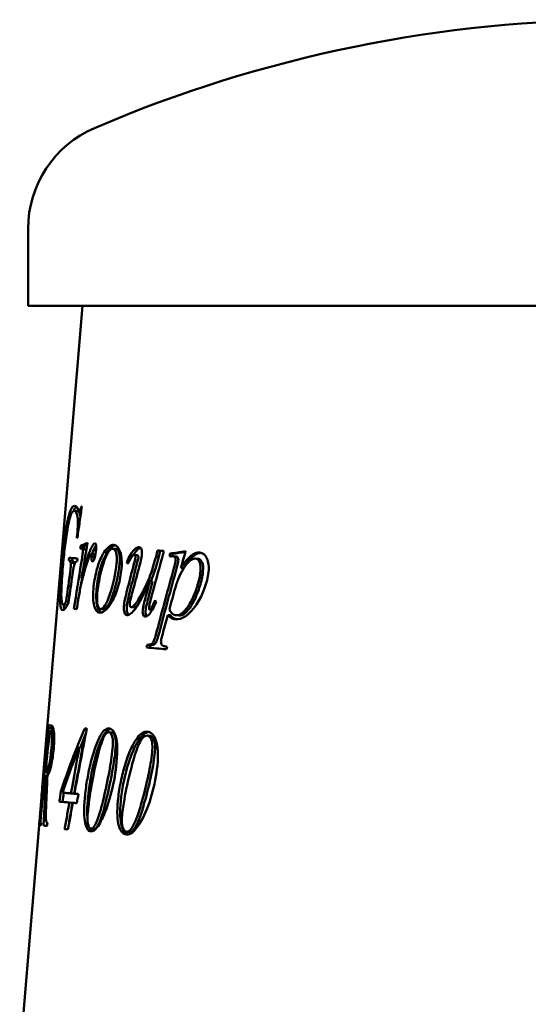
# Model space of a CAD drawing. Header units: millimetres. Extents: x 332 to 928, y 151 to 740.
# Tile 2 of 3: x 478 to 630, y 445 to 740. Entities that reach past the tile are written whole.
import ezdxf

# ---------------------------------------------------------------- set-up
doc = ezdxf.new("R2010")
doc.units = ezdxf.units.MM
doc.header["$LTSCALE"] = 3
doc.layers.add('Widoczne (ISO)', color=7, linetype='Continuous', lineweight=50)

msp = doc.modelspace()

# ---------------------------------------------------------------- linework, layer by layer
at = {"layer": 'Widoczne (ISO)'}
for p, q in [((480.63, 654.25), (480.63, 677.25)), ((835.63, 654.25), (480.63, 654.25)), ((496.83, 654.25), (484.84, 510.28)), ((495.42, 592.9), (494.44, 592.98)), ((496.47, 592.81), (495.92, 592.86)), ((496.68, 594.3), (496.49, 594.31)), ((506.26, 582.78), (506.24, 582.78)), ((497.2, 582.32), (496.24, 582.4)), ((497.63, 581.67), (496.67, 581.75)), ((497.9, 581.3), (496.94, 581.39)), ((497.8, 581.56), (497.8, 581.56)), ((500.37, 579.89), (499.42, 579.97)), ((503.2, 580.43), (503.2, 580.43)), ((503.78, 579.77), (503.78, 579.77)), ((504.07, 581.59), (504.07, 581.59)), ((506.82, 581.57), (505.93, 581.65)), ((505.98, 582.38), (505.98, 582.38)), ((507.72, 580.68), (507.72, 580.68)), ((513.26, 579.73), (512.39, 579.81)), ((513.8, 582.13), (513.79, 582.13)), ((513.84, 581.8), (513.84, 581.8)), ((520.12, 581.05), (519.29, 581.13)), ((522.91, 579.33), (522.99, 580.18)), ((523.8, 580.1), (522.99, 580.18)), ((523.73, 579.39), (523.8, 580.1)), ((532.01, 580.5), (531.93, 580.51)), ((493.87, 578), (492.88, 578.09)), ((493.88, 578.86), (492.9, 578.95)), ((494.34, 577.32), (493.36, 577.41)), ((500.5, 579.14), (499.56, 579.22)), ((502.75, 577.42), (502.75, 577.42)), ((510.65, 577.65), (510.12, 577.7)), ((519.66, 579.24), (518.83, 579.32)), ((524.78, 579.3), (524.01, 579.38)), ((525.32, 577.16), (525.32, 577.16)), ((531.44, 578.6), (530.73, 578.68)), ((501.91, 574.6), (501.91, 574.6)), ((507.58, 574.28), (507.58, 574.29)), ((527.03, 575.82), (526.25, 575.91)), ((496.89, 572.78), (496.59, 572.81)), ((517.82, 571.92), (516.98, 572.01)), ((517.91, 573.5), (517.91, 573.5)), ((506.8, 570.72), (506.8, 570.72)), ((517.42, 570.43), (517.42, 570.43)), ((492.11, 564.92), (491.12, 565)), ((492.73, 565.92), (492.02, 565.98)), ((501.16, 565.13), (501.16, 565.13)), ((510.29, 565.7), (510.29, 565.7)), ((510.51, 566.77), (510.51, 566.77)), ((530.18, 566.08), (530.18, 566.08)), ((491.37, 563.95), (491.37, 563.95)), ((501.21, 564.86), (501.21, 564.86)), ((503.21, 563.53), (502.29, 563.61)), ((512.27, 564.12), (511.4, 564.2)), ((512.47, 564.15), (512.47, 564.15)), ((515.69, 562.82), (515.69, 562.82)), ((517.66, 563.33), (516.93, 563.4)), ((523.15, 561.75), (522.35, 561.84)), ((525.7, 561.67), (524.91, 561.75)), ((517.06, 552.82), (516.23, 552.91)), ((486.62, 528.08), (487.61, 528)), ((487.55, 528.82), (486.69, 528.89)), ((486.7, 526.92), (486.7, 526.92)), ((488.32, 527.18), (487.34, 527.26)), ((498.19, 527.92), (497.59, 527.97)), ((503.95, 526.95), (503.95, 526.95)), ((505.66, 526.73), (504.78, 526.81)), ((504.87, 527.96), (504.86, 527.96)), ((516.37, 526.95), (516.32, 526.96)), ((506.23, 526.36), (506.23, 526.36)), ((506.39, 526.07), (506.39, 526.07)), ((517.06, 525.73), (516.26, 525.81)), ((496.91, 522.29), (495.98, 522.38)), ((512.7, 522.8), (512.7, 522.8)), ((513.1, 523.54), (513.1, 523.54)), ((486.4, 513.79), (485.68, 513.85)), ((486.38, 513.44), (485.96, 513.48)), ((486.93, 514.8), (486.02, 514.88)), ((491.01, 509.09), (490.44, 509.14)), ((491.39, 511.97), (491.39, 511.97)), ((504.93, 510.86), (504.93, 510.86)), ((484.59, 507.35), (478.13, 429.75)), ((491.85, 508.65), (490.89, 508.74)), ((494.39, 508.44), (493.44, 508.52)), ((495.42, 508.35), (494.48, 508.43)), ((498.63, 508.48), (498.63, 508.48)), ((504.34, 508.15), (504.34, 508.15)), ((493.9, 505.72), (492.95, 505.81)), ((498.29, 502.74), (498.29, 502.74)), ((484.43, 498.97), (483.91, 499.02)), ((484.51, 499.78), (483.98, 499.82)), ((484.38, 500.13), (484.05, 500.16)), ((499.31, 497.71), (499.31, 497.71)), ((499.31, 497.71), (499.31, 497.71)), ((500.33, 497.92), (499.42, 498)), ((512.82, 498.82), (512.82, 498.82)), ((509.58, 496.82), (509.58, 496.82)), ((509.91, 496.53), (509.91, 496.53)), ((510.88, 496.99), (510.04, 497.08))]:
    msp.add_line(p, q, dxfattribs=at)
for centre, radius, start, end in [((658.13, 339.75), 400, 66.7905, 113.2095), ((513.41, 677.25), 32.78, 113.2095, 180)]:
    msp.add_arc(centre, radius, start, end, dxfattribs=at)
for centre, major_axis, ratio, start_param, end_param in [((658.19, 580.44), (-166.32, 14.25), 0.000375, 6.042103, 6.046948), ((658.18, 570.99), (-167.1, 14.27), 0.000312, 6.056535, 6.061358), ((1906.93, 440.95), (886.4, 1423.67), 0.802369, 1.945902, 1.947041), ((658.47, 567.06), (167.6, -16.28), 0.005802, 2.531238, 2.551179), ((1912.11, 441.62), (884.31, 1434.42), 0.801268, 1.942356, 1.943488), ((658.47, 566.98), (166.6, -16.28), 0.005836, 2.539854, 2.551182), ((1729.07, 450.39), (-774.8, -1332.58), 0.755712, 5.036604, 5.040046), ((658.16, 564.12), (-167.65, 14.17), 0.000129, 6.114419, 6.11806), ((658.17, 564.88), (-167.6, 14.26), 0.000232, 6.042508, 6.116531), ((747.58, 555.01), (-247.05, 109.09), 0.510452, 0.576694, 0.579817), ((2762.3, 369.17), (-1778.27, -1548.9), 0.935204, 5.446418, 5.447641), ((761.41, 541.55), (257.61, -142.89), 0.503944, 3.846412, 3.849258), ((658.13, 549.88), (-167.81, 14.15), 0.000038, 6.170958, 6.170984), ((658.2, 549.59), (-168.88, 14.52), 0.00045, 6.019568, 6.039522), ((1803.21, 426.67), (-826.3, -1363.09), 0.778653, 5.063605, 5.067333), ((658.28, 513.61), (-171.9, 15.27), 0.001365, 5.910411, 5.920069), ((2474.43, 343), (-1993.07, 119.6), 0.955582, 6.258127, 6.259668), ((2274.2, 354), (1513.78, 1062.82), 0.927595, 2.405479, 2.407236), ((2282.45, 354.72), (1511.91, 1080.47), 0.927379, 2.397938, 2.399478), ((658.26, 493.92), (-173.52, 15.31), 0.001144, 5.92617, 5.946713), ((2179.28, 357.28), (-1280.64, -1268.53), 0.899942, 5.361653, 5.36324), ((658.25, 493.83), (-172.52, 15.31), 0.001151, 5.941992, 5.946713), ((658.26, 491.19), (-173.74, 15.31), 0.001096, 5.931275, 5.951651), ((658.15, 484.34), (-174.25, 14.68), 0.000086, 6.116471, 6.157538), ((658.23, 483.28), (-174.39, 15.21), 0.000801, 5.96622, 5.984842)]:
    msp.add_ellipse(centre, major_axis=major_axis, ratio=ratio, start_param=start_param, end_param=end_param, dxfattribs=at)
for points in [[(493.13, 592.68), (493.58, 593.92), (494.05, 594.52), (494.57, 594.47)], [(496.27, 591.41), (496.09, 592.37), (495.8, 592.87), (495.42, 592.9)], [(496.24, 582.4), (496.9, 582.76), (497.63, 583.11), (498.4, 583.45)], [(498.4, 583.45), (497.79, 579.9), (497.19, 576.36), (496.59, 572.81)], [(497.2, 582.32), (497.55, 582.51), (497.92, 582.7), (498.3, 582.88)], [(500.43, 581.78), (500.62, 582.16), (500.79, 582.47), (500.95, 582.7)], [(496.24, 581.59), (496.24, 581.86), (496.24, 582.13), (496.24, 582.4)], [(496.94, 581.39), (496.88, 581.62), (496.79, 581.74), (496.67, 581.75)], [(496.97, 580.69), (496.99, 580.97), (496.98, 581.2), (496.94, 581.39)], [(497.2, 581.71), (497.2, 581.91), (497.2, 582.12), (497.2, 582.32)], [(497.9, 581.3), (497.84, 581.54), (497.75, 581.66), (497.63, 581.67)], [(497.94, 580.75), (497.95, 580.97), (497.94, 581.15), (497.9, 581.3)], [(499.42, 579.97), (499.34, 579.98), (499.26, 579.93), (499.19, 579.82)], [(499.54, 579.79), (499.52, 579.9), (499.48, 579.97), (499.42, 579.97)], [(499.68, 579.95), (499.94, 580.67), (500.2, 581.28), (500.43, 581.78)], [(500.49, 579.7), (500.46, 579.82), (500.42, 579.88), (500.37, 579.89)], [(500.96, 581.54), (500.88, 580.58), (500.71, 579.66), (500.46, 578.8)], [(500.5, 579.14), (500.51, 579.42), (500.51, 579.6), (500.49, 579.7)], [(502.84, 579.82), (502.84, 579.83), (502.84, 579.83), (502.84, 579.83)], [(503.19, 580.42), (503.19, 580.42), (503.19, 580.42), (503.19, 580.42)], [(503.46, 580.83), (503.46, 580.83), (503.46, 580.83), (503.46, 580.83)], [(510.12, 577.7), (510.84, 579.36), (511.56, 580.56), (512.29, 581.3)], [(512.05, 579.72), (512.42, 580.34), (512.79, 580.84), (513.16, 581.22)], [(513.16, 581.22), (513.51, 581.59), (513.84, 581.84), (514.15, 581.96)], [(521.18, 580.96), (519.98, 576.59), (518.79, 572.22), (517.63, 567.84)], [(522.99, 580.18), (524.51, 580.43), (526.07, 580.66), (527.67, 580.9)], [(523.8, 580.1), (525.04, 580.3), (526.31, 580.5), (527.61, 580.69)], [(492.78, 578.09), (492.82, 578.38), (492.86, 578.66), (492.9, 578.95)], [(493.77, 578.01), (493.8, 578.3), (493.84, 578.58), (493.88, 578.86)], [(494.34, 577.32), (494.26, 577.76), (494.1, 577.98), (493.87, 578)], [(494.31, 563.7), (495.02, 568.24), (495.74, 572.78), (496.49, 577.32)], [(494.37, 576.69), (494.38, 576.95), (494.37, 577.16), (494.34, 577.32)], [(495.4, 578.74), (495.36, 578.45), (495.32, 578.17), (495.28, 577.89)], [(500.49, 578.92), (500.49, 578.99), (500.5, 579.06), (500.5, 579.14)], [(512.85, 576.05), (513.28, 577.66), (513.51, 578.66), (513.55, 579.07)], [(524.96, 575.74), (525.28, 576.94), (525.46, 577.69), (525.49, 577.98)], [(519.01, 556.82), (520.69, 563.16), (522.41, 569.49), (524.16, 575.82)], [(519.83, 556.74), (521.5, 563.07), (523.21, 569.41), (524.96, 575.74)], [(496.85, 572.64), (496.59, 571.67), (496.35, 570.59), (496.12, 569.38)], [(496.41, 570.82), (496.52, 571.48), (496.62, 572.14), (496.73, 572.79)], [(516.05, 565.04), (516.27, 566.04), (516.85, 568.34), (517.82, 571.92)], [(517.31, 571.98), (517.31, 571.98), (517.3, 571.99), (517.3, 571.99)], [(510.1, 564.31), (510.2, 565.42), (510.54, 567.09), (511.12, 569.34)], [(491.52, 563.56), (491.36, 563.85), (491.27, 564.33), (491.21, 564.99)], [(500.97, 567.31), (500.97, 567.32), (500.97, 567.32), (500.97, 567.32)], [(515.7, 563.08), (515.75, 563.59), (515.86, 564.24), (516.05, 565.04)], [(518.85, 565.74), (518.11, 564), (517.41, 562.76), (516.74, 562.01)], [(501.86, 563.12), (501.86, 563.12), (501.86, 563.12), (501.86, 563.12)], [(512.26, 564.12), (512.26, 564.12), (512.26, 564.12), (512.27, 564.12)], [(516.74, 562.01), (516.31, 561.54), (515.92, 561.32), (515.56, 561.36)], [(525.62, 561.68), (525.65, 561.68), (525.67, 561.67), (525.7, 561.67)], [(516.03, 552.11), (516.1, 552.38), (516.16, 552.64), (516.23, 552.91)], [(516.87, 552.04), (516.93, 552.3), (517, 552.56), (517.06, 552.82)], [(522.17, 552.38), (522.1, 552.12), (522.03, 551.85), (521.96, 551.59)], [(487.14, 527.1), (486.69, 523.1), (486.25, 519.1), (485.82, 515.09)], [(486.61, 528.08), (486.64, 528.35), (486.66, 528.62), (486.69, 528.89)], [(487.34, 527.26), (487.28, 527.26), (487.22, 527.21), (487.14, 527.1)], [(487.6, 528), (487.63, 528.26), (487.66, 528.52), (487.68, 528.78)], [(490.44, 509.14), (492.51, 515.45), (494.9, 521.72), (497.59, 527.97)], [(498.19, 527.92), (496.92, 521.43), (495.68, 514.93), (494.48, 508.43)], [(503.31, 526.05), (503.94, 527.11), (504.6, 527.71), (505.29, 527.85)], [(514.11, 525.1), (514.95, 526.22), (515.82, 526.81), (516.74, 526.88)], [(496.23, 522.35), (496.77, 523.71), (497.33, 525.06), (497.9, 526.41)], [(500.15, 517.22), (501.1, 521.14), (502.14, 524.08), (503.31, 526.05)], [(510.24, 516.34), (511.38, 520.24), (512.66, 523.16), (514.11, 525.1)], [(484.54, 504.82), (485.12, 510.84), (485.72, 516.85), (486.35, 522.87)], [(495.98, 522.38), (494.12, 517.84), (492.43, 513.3), (490.89, 508.74)], [(493.44, 508.52), (494.27, 513.14), (495.11, 517.76), (495.98, 522.38)], [(494.39, 508.44), (495.21, 513.06), (496.05, 517.68), (496.91, 522.29)], [(503.99, 506.68), (505.45, 512.86), (506.38, 517.92), (506.75, 521.84)], [(515.34, 505.68), (517.04, 511.84), (518.11, 516.88), (518.49, 520.8)], [(485.82, 515.09), (485.88, 514.95), (485.95, 514.88), (486.02, 514.88)], [(498.5, 507.15), (498.8, 510.52), (499.34, 513.88), (500.15, 517.22)], [(508.32, 506.3), (508.64, 509.67), (509.27, 513.01), (510.24, 516.34)], [(485.27, 498.9), (485.48, 503.76), (485.71, 508.62), (485.96, 513.48)], [(485.96, 513.48), (485.85, 513.47), (485.75, 513.59), (485.68, 513.85)], [(486.43, 513.82), (486.46, 514.16), (486.49, 514.5), (486.53, 514.83)], [(484.84, 510.28), (484.83, 510.28), (484.83, 510.28), (484.84, 510.28)], [(504.98, 511.09), (504.98, 511.09), (504.99, 511.09), (504.99, 511.09)], [(484.59, 507.35), (484.59, 507.35), (484.59, 507.35), (484.59, 507.35)], [(498.37, 500.95), (498.22, 502.5), (498.27, 504.57), (498.5, 507.15)], [(501.37, 498.71), (502.23, 500.24), (503.11, 502.9), (503.99, 506.68)], [(515.99, 508.1), (515.99, 508.1), (515.99, 508.1), (515.99, 508.1)], [(484.18, 501.16), (484.25, 501.86), (484.37, 503.08), (484.54, 504.82)], [(512.18, 497.76), (513.24, 499.28), (514.3, 501.92), (515.34, 505.68)], [(484.05, 500.16), (484.09, 500.4), (484.13, 500.74), (484.18, 501.16)], [(483.91, 499.02), (483.93, 499.28), (483.96, 499.55), (483.98, 499.82)], [(484.51, 499.78), (484.49, 499.51), (484.46, 499.24), (484.43, 498.97)], [(486.26, 498.82), (486.27, 499.11), (486.28, 499.41), (486.3, 499.7)], [(486.42, 499.62), (486.39, 499.35), (486.35, 499.08), (486.31, 498.82)], [(499.85, 497.23), (499.53, 497.39), (499.26, 497.71), (499.03, 498.19)], [(500.7, 497.74), (500.29, 497.33), (499.84, 497.15), (499.36, 497.19)], [(500.33, 497.92), (500.7, 497.88), (501.04, 498.15), (501.37, 498.71)], [(510.88, 496.99), (511.35, 496.95), (511.79, 497.21), (512.18, 497.76)], [(511.67, 496.79), (511.15, 496.39), (510.58, 496.22), (509.97, 496.27)], [(510.87, 497), (510.87, 496.99), (510.88, 496.99), (510.88, 496.99)]]:
    msp.add_open_spline(points, degree=3, dxfattribs=at)
for points, knots in [([(494.57, 594.47), (494.75, 594.46), (494.94, 594.36), (495.29, 593.97), (495.46, 593.69), (495.62, 593.3)], [-0.5981467, -0.5981467, -0.5981467, -0.5981467, -0.2899027, -0.2899027, 0, 0, 0, 0]), ([(490.63, 575.67), (490.79, 577.59), (490.96, 579.45), (491.39, 583.45), (491.63, 585.24), (491.88, 586.97), (491.98, 587.65), (492.25, 589.21), (492.42, 590.08), (492.77, 591.53), (492.94, 592.16), (493.13, 592.68)], [-1.672875, -1.672875, -1.672875, -1.672875, -1.367731, -1.367731, -0.999788, -0.999788, -0.736603, -0.736603, -0.364504, -0.364504, 0, 0, 0, 0]), ([(494.44, 592.98), (494.24, 593), (494.05, 592.89), (493.66, 592.38), (493.48, 591.99), (493.11, 590.92), (492.94, 590.25), (492.59, 588.65), (492.42, 587.7), (492.25, 586.7)], [-1.369437, -1.369437, -1.369437, -1.369437, -1.03277, -1.03277, -0.706283, -0.706283, -0.368615, -0.368615, 0, 0, 0, 0]), ([(494.26, 592.96), (494.43, 593.39), (494.62, 593.73), (494.89, 594.08), (494.97, 594.16), (495.06, 594.22)], [-0.7669626, -0.7669626, -0.7669626, -0.7669626, -0.4275005, -0.4275005, -0.2815885, -0.2815885, -0.2815885, -0.2815885]), ([(495.43, 587.37), (495.55, 588.82), (495.52, 590.11), (495.34, 591.24), (495.16, 592.37), (494.85, 592.95), (494.44, 592.98)], [0, 0, 0, 0, 1, 1, 1, 2, 2, 2, 2]), ([(496.68, 594.3), (496.46, 592.73), (496.24, 591.17), (495.79, 588.04), (495.58, 586.48), (495.36, 584.91)], [-0.9720136, -0.9720136, -0.9720136, -0.9720136, -0.4860068, -0.4860068, 0, 0, 0, 0]), ([(495.62, 593.3), (495.67, 593.18), (495.73, 593.06), (495.83, 592.91), (495.88, 592.86), (495.92, 592.86)], [-0.1366544, -0.1366544, -0.1366544, -0.1366544, -0.0568459, -0.0568459, 0, 0, 0, 0]), ([(495.92, 592.86), (495.97, 592.86), (496.02, 592.88), (496.11, 593), (496.14, 593.07), (496.18, 593.17), (496.22, 593.28), (496.33, 593.64), (496.41, 593.98), (496.49, 594.31)], [-0.2156852, -0.2156852, -0.2156852, -0.2156852, -0.192819, -0.192819, -0.1733765, -0.1733765, -0.1196735, -0.1196735, 0, 0, 0, 0]), ([(492.25, 586.7), (491.99, 585.05), (491.75, 583.26), (491.31, 579.39), (491.12, 577.39), (490.95, 575.35)], [-1.222047, -1.222047, -1.222047, -1.222047, -0.614263, -0.614263, 0, 0, 0, 0]), ([(495.18, 584.93), (495.23, 585.39), (495.29, 585.9), (495.37, 586.68), (495.4, 587.05), (495.43, 587.37)], [-0.23711, -0.23711, -0.23711, -0.23711, -0.0947482, -0.0947482, 0, 0, 0, 0]), ([(499.49, 581.86), (499.68, 582.25), (499.9, 582.66), (500.19, 583.04), (500.28, 583.13), (500.43, 583.24), (500.5, 583.27), (500.57, 583.27)], [-0.3283022, -0.3283022, -0.3283022, -0.3283022, -0.1355223, -0.1355223, -0.061356, -0.061356, 0, 0, 0, 0]), ([(500.13, 569.65), (500.21, 570.58), (500.33, 571.49), (500.65, 573.32), (500.85, 574.22), (501.23, 575.69), (501.41, 576.3), (501.85, 577.62), (502.12, 578.32), (502.7, 579.58), (503.01, 580.15), (503.72, 581.21), (504.25, 581.87), (505.3, 582.64), (505.77, 582.82), (506.24, 582.78)], [-2.614181, -2.614181, -2.614181, -2.614181, -2.223846, -2.223846, -1.812314, -1.812314, -1.527564, -1.527564, -1.149913, -1.149913, -0.776682, -0.776682, -0.343096, -0.343096, 0, 0, 0, 0]), ([(500.57, 583.27), (500.62, 583.26), (500.66, 583.25), (500.75, 583.19), (500.78, 583.15), (500.87, 583), (500.91, 582.89), (500.96, 582.69), (500.97, 582.55), (500.99, 582.27), (500.99, 582.13), (500.98, 581.85), (500.97, 581.69), (500.96, 581.54)], [-0.212987, -0.212987, -0.212987, -0.212987, -0.1908283, -0.1908283, -0.1706418, -0.1706418, -0.1372195, -0.1372195, -0.0871455, -0.0871455, -0.0463456, -0.0463456, 0, 0, 0, 0]), ([(501.07, 569.57), (501.26, 571.73), (501.66, 573.89), (502.92, 578.16), (503.68, 579.82), (505.32, 581.99), (506.02, 582.54), (506.69, 582.67)], [0, 0, 0, 0, 1, 1, 2, 2, 2.813685, 2.813685, 2.813685, 2.813685]), ([(506.24, 582.78), (507.06, 582.71), (507.7, 582.01), (508.14, 580.69), (508.58, 579.36), (508.71, 577.68), (508.52, 575.65)], [0, 0, 0, 0, 1, 1, 1, 2, 2, 2, 2]), ([(496.67, 581.75), (496.63, 581.76), (496.56, 581.74), (496.42, 581.69), (496.33, 581.64), (496.24, 581.59)], [-0.1596951, -0.1596951, -0.1596951, -0.1596951, -0.0960037, -0.0960037, 0, 0, 0, 0]), ([(496.49, 577.32), (496.59, 577.96), (496.71, 578.69), (496.87, 579.8), (496.93, 580.3), (496.97, 580.69)], [-0.2898519, -0.2898519, -0.2898519, -0.2898519, -0.1183686, -0.1183686, 0, 0, 0, 0]), ([(496.59, 572.81), (497.07, 574.66), (497.6, 576.61), (498.54, 579.56), (499.01, 580.87), (499.49, 581.86)], [-1.142832, -1.142832, -1.142832, -1.142832, -0.479954, -0.479954, 0, 0, 0, 0]), ([(499.19, 579.82), (499.11, 579.71), (499.01, 579.5), (498.77, 578.91), (498.62, 578.5), (498.5, 578.13)], [-0.2571101, -0.2571101, -0.2571101, -0.2571101, -0.1451155, -0.1451155, 0, 0, 0, 0]), ([(499.56, 579.22), (499.56, 579.34), (499.57, 579.46), (499.56, 579.61), (499.56, 579.66), (499.55, 579.73), (499.55, 579.76), (499.54, 579.79)], [-0.05945536, -0.05945536, -0.05945536, -0.05945536, -0.02476404, -0.02476404, -0.0112713, -0.0112713, 0, 0, 0, 0]), ([(505.92, 581.65), (505.02, 581.73), (504.09, 580.25), (503.12, 577.22), (502.15, 574.19), (501.55, 571.15), (501.28, 568.1)], [0, 0, 0, 0, 1, 1, 1, 2, 2, 2, 2]), ([(507.06, 577.3), (507.12, 577.96), (507.15, 578.64), (507.07, 579.9), (506.98, 580.28), (506.82, 580.81), (506.7, 581.08), (506.45, 581.4), (506.36, 581.48), (506.14, 581.61), (506.03, 581.64), (505.92, 581.65)], [-0.4498804, -0.4498804, -0.4498804, -0.4498804, -0.3726586, -0.3726586, -0.2948412, -0.2948412, -0.1621281, -0.1621281, -0.0837341, -0.0837341, 0, 0, 0, 0]), ([(507.96, 577.22), (508.09, 578.58), (508.04, 579.64), (507.6, 581.14), (507.27, 581.53), (506.82, 581.57)], [0, 0, 0, 0, 1, 1, 2, 2, 2, 2]), ([(512.39, 579.81), (512.21, 579.83), (512.02, 579.74), (511.82, 579.53), (511.62, 579.33), (511.14, 578.55), (510.39, 577.18)], [0, 0, 0, 0, 1, 1, 1, 2, 2, 2, 2]), ([(512.29, 581.3), (512.54, 581.57), (512.81, 581.8), (513.32, 582.08), (513.55, 582.15), (513.79, 582.13)], [-0.3030275, -0.3030275, -0.3030275, -0.3030275, -0.1390509, -0.1390509, 0, 0, 0, 0]), ([(512.68, 579.15), (512.7, 579.31), (512.67, 579.46), (512.61, 579.6), (512.55, 579.74), (512.48, 579.81), (512.39, 579.81)], [0, 0, 0, 0, 1, 1, 1, 2, 2, 2, 2]), ([(513.55, 579.07), (513.55, 579.11), (513.55, 579.15), (513.55, 579.23), (513.55, 579.26), (513.53, 579.38), (513.51, 579.45), (513.45, 579.59), (513.42, 579.64), (513.34, 579.71), (513.3, 579.73), (513.26, 579.73)], [-0.09675743, -0.09675743, -0.09675743, -0.09675743, -0.08626179, -0.08626179, -0.0757392, -0.0757392, -0.05253028, -0.05253028, -0.02653067, -0.02653067, 0, 0, 0, 0]), ([(514.6, 579.84), (514.55, 579.39), (514.44, 578.81), (514.13, 577.38), (513.89, 576.46), (513.67, 575.67)], [-0.4449193, -0.4449193, -0.4449193, -0.4449193, -0.2563722, -0.2563722, 0, 0, 0, 0]), ([(513.79, 582.13), (513.86, 582.12), (513.94, 582.1), (514.08, 582.03), (514.14, 581.98), (514.32, 581.77), (514.41, 581.59), (514.53, 581.22), (514.58, 580.98), (514.63, 580.43), (514.62, 580.14), (514.6, 579.84)], [-0.2884534, -0.2884534, -0.2884534, -0.2884534, -0.258939, -0.258939, -0.231048, -0.231048, -0.1733129, -0.1733129, -0.0882039, -0.0882039, 0, 0, 0, 0]), ([(526.25, 575.91), (526.76, 576.69), (527.33, 577.49), (528.6, 579.03), (529.08, 579.43), (529.74, 579.94), (530.18, 580.19), (531.06, 580.49), (531.5, 580.55), (531.93, 580.51)], [-0.6355203, -0.6355203, -0.6355203, -0.6355203, -0.5343517, -0.5343517, -0.4103491, -0.4103491, -0.2000828, -0.2000828, 0, 0, 0, 0]), ([(527.03, 575.82), (528.2, 577.62), (529.22, 578.86), (530.84, 580.11), (531.58, 580.41), (532.32, 580.44)], [0, 0, 0, 0, 1, 1, 1.857693, 1.857693, 1.857693, 1.857693]), ([(531.93, 580.51), (532.78, 580.43), (533.47, 579.85), (533.99, 578.76), (534.5, 577.67), (534.68, 576.3), (534.51, 574.64)], [0, 0, 0, 0, 1, 1, 1, 2, 2, 2, 2]), ([(493.36, 577.41), (493.32, 577.65), (493.25, 577.8), (493.09, 578.03), (492.98, 578.08), (492.88, 578.09)], [-0.3130562, -0.3130562, -0.3130562, -0.3130562, -0.1758753, -0.1758753, 0, 0, 0, 0]), ([(493.36, 576.18), (493.37, 576.3), (493.38, 576.43), (493.39, 576.67), (493.4, 576.78), (493.4, 576.99), (493.39, 577.08), (493.38, 577.26), (493.37, 577.34), (493.36, 577.41)], [-0.1407757, -0.1407757, -0.1407757, -0.1407757, -0.1025814, -0.1025814, -0.0676602, -0.0676602, -0.0341487, -0.0341487, 0, 0, 0, 0]), ([(493.88, 578.86), (494.22, 578.83), (494.6, 578.8), (495.14, 578.76), (495.27, 578.75), (495.4, 578.73)], [-1.2377319, -1.2377319, -1.2377319, -1.2377319, -0.6188659, -0.6188659, -0.4300669, -0.4300669, -0.4300669, -0.4300669]), ([(495.28, 577.89), (495.17, 577.89), (495.04, 577.87), (494.79, 577.72), (494.71, 577.59), (494.6, 577.4), (494.54, 577.24), (494.4, 576.81), (494.34, 576.55), (494.27, 576.27)], [-0.2717458, -0.2717458, -0.2717458, -0.2717458, -0.2340567, -0.2340567, -0.1883346, -0.1883346, -0.0991237, -0.0991237, 0, 0, 0, 0]), ([(498.5, 578.13), (498.23, 577.36), (497.96, 576.53), (497.41, 574.72), (497.12, 573.67), (496.85, 572.64)], [-0.6826019, -0.6826019, -0.6826019, -0.6826019, -0.3725834, -0.3725834, 0, 0, 0, 0]), ([(499.87, 577.84), (499.75, 577.85), (499.67, 577.97), (499.61, 578.2), (499.56, 578.42), (499.54, 578.76), (499.56, 579.22)], [0, 0, 0, 0, 1, 1, 1, 2, 2, 2, 2]), ([(500.46, 578.8), (500.42, 578.65), (500.37, 578.5), (500.28, 578.25), (500.23, 578.15), (500.13, 577.99), (500.08, 577.93), (499.97, 577.85), (499.92, 577.84), (499.87, 577.84)], [-0.1935901, -0.1935901, -0.1935901, -0.1935901, -0.1409861, -0.1409861, -0.0936374, -0.0936374, -0.0479322, -0.0479322, 0, 0, 0, 0]), ([(502.29, 563.61), (503.09, 563.55), (504.01, 565.02), (505.05, 568.03), (506.09, 571.04), (506.77, 574.13), (507.06, 577.3)], [0, 0, 0, 0, 1, 1, 1, 2, 2, 2, 2]), ([(503.21, 563.53), (504, 563.46), (504.92, 564.93), (506.99, 570.95), (507.67, 574.04), (507.96, 577.22)], [0, 0, 0, 0, 1, 1, 2, 2, 2, 2]), ([(511.4, 564.2), (511.65, 564.18), (512, 564.39), (512.45, 564.84), (512.91, 565.28), (513.56, 566.31), (514.42, 567.93), (515.28, 569.54), (516.03, 571.06), (516.64, 572.48), (517.25, 573.9), (517.98, 576.18), (518.83, 579.32)], [0, 0, 0, 0, 1, 1, 1, 2, 2, 2, 3, 3, 3, 4, 4, 4, 4]), ([(511.99, 576.14), (512.14, 576.73), (512.34, 577.48), (512.59, 578.56), (512.66, 578.93), (512.68, 579.15)], [-0.1498417, -0.1498417, -0.1498417, -0.1498417, -0.0650002, -0.0650002, 0, 0, 0, 0]), ([(517.3, 571.98), (517.36, 572.12), (517.42, 572.26), (518.09, 573.82), (518.81, 576.1), (519.66, 579.24)], [2.901953, 2.901953, 2.901953, 2.901953, 3, 3, 4, 4, 4, 4]), ([(523.98, 579.38), (523.83, 579.4), (523.67, 579.39), (523.32, 579.38), (523.11, 579.36), (522.91, 579.33)], [-0.1746884, -0.1746884, -0.1746884, -0.1746884, -0.1008702, -0.1008702, 0, 0, 0, 0]), ([(524.69, 578.06), (524.73, 578.45), (524.69, 578.77), (524.58, 579), (524.46, 579.23), (524.26, 579.36), (523.98, 579.38)], [0, 0, 0, 0, 1, 1, 1, 2, 2, 2, 2]), ([(524.16, 575.82), (524.28, 576.27), (524.43, 576.83), (524.62, 577.62), (524.68, 577.9), (524.69, 578.06)], [-0.1147723, -0.1147723, -0.1147723, -0.1147723, -0.0485081, -0.0485081, 0, 0, 0, 0]), ([(530.69, 578.68), (530.49, 578.7), (530.29, 578.68), (529.89, 578.59), (529.69, 578.51), (529.04, 578.16), (528.62, 577.79), (527.85, 576.93), (527.54, 576.48), (526.78, 575.37), (526.26, 574.43), (525.34, 572.34), (524.94, 571.22), (524.61, 570.05)], [-1.032799, -1.032799, -1.032799, -1.032799, -0.988627, -0.988627, -0.942778, -0.942778, -0.839852, -0.839852, -0.736462, -0.736462, -0.373309, -0.373309, 0, 0, 0, 0]), ([(525.49, 577.98), (525.53, 578.37), (525.49, 578.68), (525.26, 579.15), (525.06, 579.27), (524.78, 579.3)], [0, 0, 0, 0, 1, 1, 2, 2, 2, 2]), ([(532.1, 574.89), (532.16, 575.43), (532.18, 576), (532.05, 577.13), (531.91, 577.47), (531.7, 577.93), (531.54, 578.2), (531.24, 578.47), (531.13, 578.54), (530.92, 578.64), (530.8, 578.67), (530.69, 578.68)], [-0.3363634, -0.3363634, -0.3363634, -0.3363634, -0.2826474, -0.2826474, -0.2225449, -0.2225449, -0.1072841, -0.1072841, -0.0540226, -0.0540226, 0, 0, 0, 0]), ([(532.85, 574.8), (532.97, 575.97), (532.88, 576.89), (532.3, 578.2), (531.92, 578.55), (531.44, 578.6)], [0, 0, 0, 0, 1, 1, 2, 2, 2, 2]), ([(490.98, 563.29), (490.81, 563.31), (490.65, 563.41), (490.42, 563.86), (490.33, 564.17), (490.17, 565.34), (490.15, 566.32), (490.16, 567.99), (490.2, 569.07), (490.33, 571.56), (490.38, 572.38), (490.5, 574.03), (490.56, 574.84), (490.63, 575.67)], [-2.557527, -2.557527, -2.557527, -2.557527, -2.089649, -2.089649, -1.683801, -1.683801, -1.05363, -1.05363, -0.506508, -0.506508, -0.247785, -0.247785, 0, 0, 0, 0]), ([(490.95, 575.35), (490.72, 572.56), (490.57, 570.15), (490.55, 568.11), (490.53, 566.07), (490.69, 565.04), (491.12, 565)], [0, 0, 0, 0, 1, 1, 1, 2, 2, 2, 2]), ([(493.06, 573.64), (493.13, 574.1), (493.19, 574.59), (493.29, 575.42), (493.33, 575.81), (493.36, 576.18)], [-0.2548305, -0.2548305, -0.2548305, -0.2548305, -0.1094462, -0.1094462, 0, 0, 0, 0]), ([(494.27, 576.27), (494.23, 576.06), (494.15, 575.63), (493.96, 574.42), (493.83, 573.53), (493.73, 572.83)], [-0.385557, -0.385557, -0.385557, -0.385557, -0.2230962, -0.2230962, 0, 0, 0, 0]), ([(508.52, 575.65), (508.44, 574.78), (508.32, 573.92), (508, 572.21), (507.8, 571.37), (507.22, 569.34), (506.7, 567.78), (505.65, 565.75), (505.32, 565.21), (504.53, 564.1), (503.96, 563.46), (502.91, 562.68), (502.44, 562.49), (501.99, 562.53)], [-2.815094, -2.815094, -2.815094, -2.815094, -2.331087, -2.331087, -1.832177, -1.832177, -1.087183, -1.087183, -0.776699, -0.776699, -0.353511, -0.353511, 0, 0, 0, 0]), ([(510.24, 569.42), (510.53, 570.54), (510.82, 571.66), (511.4, 573.9), (511.69, 575.02), (511.99, 576.14)], [-0.7215961, -0.7215961, -0.7215961, -0.7215961, -0.3607974, -0.3607974, 0, 0, 0, 0]), ([(511.12, 569.34), (511.4, 570.46), (511.69, 571.58), (512.27, 573.82), (512.56, 574.93), (512.85, 576.05)], [-0.7210431, -0.7210431, -0.7210431, -0.7210431, -0.3605215, -0.3605215, 0, 0, 0, 0]), ([(513.67, 575.67), (513.36, 574.51), (513.05, 573.36), (512.42, 571.05), (512.11, 569.9), (511.8, 568.75)], [-0.7464281, -0.7464281, -0.7464281, -0.7464281, -0.3732148, -0.3732148, 0, 0, 0, 0]), ([(534.51, 574.64), (534.17, 571.41), (532.94, 568.21), (530.88, 565.03), (528.82, 561.85), (526.7, 560.36), (524.57, 560.56)], [0, 0, 0, 0, 1, 1, 1, 2, 2, 2, 2]), ([(524.91, 561.75), (525.22, 561.73), (525.54, 561.79), (526.08, 562.02), (526.42, 562.2), (527.7, 563.33), (528.45, 564.45), (529.29, 565.89), (529.61, 566.53), (530.61, 568.74), (531.1, 570.29), (531.47, 571.48), (531.65, 572.16), (531.93, 573.52), (532.03, 574.2), (532.1, 574.89)], [-0.8852614, -0.8852614, -0.8852614, -0.8852614, -0.8144853, -0.8144853, -0.762463, -0.762463, -0.6596957, -0.6596957, -0.5882302, -0.5882302, -0.420318, -0.420318, -0.2067643, -0.2067643, 0, 0, 0, 0]), ([(525.7, 561.67), (526.18, 561.63), (526.68, 561.8), (527.76, 562.55), (528.31, 563.14), (529.45, 564.72), (529.98, 565.65), (530.99, 567.75), (531.47, 569.01), (532.39, 571.91), (532.7, 573.36), (532.85, 574.8)], [0, 0, 0, 0, 1, 1, 2, 2, 3, 3, 4, 4, 5, 5, 5, 5]), ([(492.02, 565.98), (492.19, 567.26), (492.36, 568.54), (492.71, 571.09), (492.89, 572.37), (493.06, 573.64)], [-0.8022841, -0.8022841, -0.8022841, -0.8022841, -0.4011419, -0.4011419, 0, 0, 0, 0]), ([(493.73, 572.83), (493.54, 571.57), (493.36, 570.32), (493, 567.82), (492.82, 566.57), (492.64, 565.32)], [-0.7888248, -0.7888248, -0.7888248, -0.7888248, -0.3944126, -0.3944126, 0, 0, 0, 0]), ([(516.98, 572.01), (515.19, 568.05), (513.8, 565.34), (512.77, 563.9), (511.74, 562.46), (510.88, 561.77), (510.17, 561.83)], [0, 0, 0, 0, 1, 1, 1, 2, 2, 2, 2]), ([(515.2, 565.13), (515.35, 565.77), (515.61, 566.82), (516.17, 568.98), (516.6, 570.61), (516.98, 572.01)], [-0.7010175, -0.7010175, -0.7010175, -0.7010175, -0.4491186, -0.4491186, 0, 0, 0, 0]), ([(496.12, 569.38), (496.01, 568.77), (495.87, 568.01), (495.69, 567.02), (495.61, 566.6), (495.58, 566.4)], [-0.168506, -0.168506, -0.168506, -0.168506, -0.0644019, -0.0644019, 0, 0, 0, 0]), ([(501.99, 562.53), (501.23, 562.6), (500.69, 563.29), (500.35, 564.62), (500.02, 565.94), (499.95, 567.62), (500.13, 569.65)], [0, 0, 0, 0, 1, 1, 1, 2, 2, 2, 2]), ([(502.47, 562.57), (501.94, 562.83), (501.55, 563.48), (500.95, 565.86), (500.89, 567.54), (501.07, 569.57)], [0.207881, 0.207881, 0.207881, 0.207881, 1, 1, 2, 2, 2, 2]), ([(501.28, 568.1), (501.22, 567.42), (501.19, 566.72), (501.25, 565.42), (501.33, 565.03), (501.47, 564.48), (501.59, 564.19), (501.81, 563.86), (501.9, 563.78), (502.08, 563.66), (502.18, 563.62), (502.29, 563.61)], [-0.4586496, -0.4586496, -0.4586496, -0.4586496, -0.3812104, -0.3812104, -0.302539, -0.302539, -0.1597043, -0.1597043, -0.0819116, -0.0819116, 0, 0, 0, 0]), ([(509.22, 564.39), (509.28, 565.03), (509.41, 565.77), (509.75, 567.45), (510, 568.49), (510.24, 569.42)], [-0.5214296, -0.5214296, -0.5214296, -0.5214296, -0.301297, -0.301297, 0, 0, 0, 0]), ([(511.8, 568.75), (511.61, 568.04), (511.38, 567.17), (511.08, 565.89), (511, 565.44), (510.97, 565.18)], [-0.1833671, -0.1833671, -0.1833671, -0.1833671, -0.0800524, -0.0800524, 0, 0, 0, 0]), ([(524.61, 570.05), (524.31, 568.97), (524.02, 567.89), (523.42, 565.73), (523.13, 564.65), (522.83, 563.57)], [-0.6881516, -0.6881516, -0.6881516, -0.6881516, -0.3440761, -0.3440761, 0, 0, 0, 0]), ([(492.64, 565.32), (492.44, 564.95), (492.23, 564.59), (491.83, 563.93), (491.7, 563.76), (491.38, 563.39), (491.17, 563.28), (490.98, 563.29)], [-0.6466534, -0.6466534, -0.6466534, -0.6466534, -0.5300891, -0.5300891, -0.3963558, -0.3963558, 0, 0, 0, 0]), ([(491.12, 565), (491.17, 565), (491.23, 565.01), (491.36, 565.07), (491.42, 565.13), (491.52, 565.24), (491.61, 565.36), (491.79, 565.62), (491.91, 565.81), (492.02, 565.98)], [-0.4170478, -0.4170478, -0.4170478, -0.4170478, -0.3682051, -0.3682051, -0.3045606, -0.3045606, -0.1816059, -0.1816059, 0, 0, 0, 0]), ([(492.11, 564.92), (492.21, 564.91), (492.32, 564.97), (492.49, 565.15), (492.56, 565.24), (492.65, 565.37)], [0, 0, 0, 0, 1, 1, 1.481385, 1.481385, 1.481385, 1.481385]), ([(510.97, 565.18), (510.95, 564.88), (510.97, 564.65), (511.05, 564.48), (511.12, 564.31), (511.24, 564.22), (511.4, 564.2)], [0, 0, 0, 0, 1, 1, 1, 2, 2, 2, 2]), ([(514.86, 563.16), (514.88, 563.45), (514.93, 563.75), (515.04, 564.4), (515.12, 564.77), (515.2, 565.13)], [-0.1971376, -0.1971376, -0.1971376, -0.1971376, -0.1112853, -0.1112853, 0, 0, 0, 0]), ([(517.63, 567.84), (517.43, 567.11), (517.2, 566.2), (516.89, 564.88), (516.8, 564.41), (516.77, 564.13)], [-0.1995212, -0.1995212, -0.1995212, -0.1995212, -0.0852837, -0.0852837, 0, 0, 0, 0]), ([(516.93, 563.4), (516.97, 563.4), (517.02, 563.41), (517.11, 563.47), (517.16, 563.51), (517.24, 563.6), (517.28, 563.64), (517.35, 563.74), (517.4, 563.83), (517.71, 564.43), (518.17, 565.46), (518.53, 566.29)], [-0.550143, -0.550143, -0.550143, -0.550143, -0.4866629, -0.4866629, -0.4117873, -0.4117873, -0.3584071, -0.3584071, -0.2958773, -0.2958773, 0, 0, 0, 0]), ([(510.17, 561.83), (510.01, 561.84), (509.86, 561.91), (509.56, 562.2), (509.45, 562.43), (509.31, 562.82), (509.25, 563.08), (509.2, 563.52), (509.19, 563.69), (509.19, 564.03), (509.2, 564.21), (509.22, 564.39)], [-0.3205452, -0.3205452, -0.3205452, -0.3205452, -0.2665194, -0.2665194, -0.1988091, -0.1988091, -0.1055202, -0.1055202, -0.0543067, -0.0543067, 0, 0, 0, 0]), ([(510.67, 561.9), (510.51, 562.03), (510.38, 562.23), (510.09, 563), (510.03, 563.6), (510.1, 564.31)], [0.41557, 0.41557, 0.41557, 0.41557, 1, 1, 2, 2, 2, 2]), ([(512.27, 564.12), (512.51, 564.1), (512.86, 564.31), (513.33, 564.77), (513.34, 564.79), (513.36, 564.8)], [0, 0, 0, 0, 1, 1, 1.034067, 1.034067, 1.034067, 1.034067]), ([(515.56, 561.36), (515.49, 561.36), (515.43, 561.38), (515.3, 561.44), (515.25, 561.48), (515.09, 561.65), (515.02, 561.79), (514.91, 562.07), (514.87, 562.26), (514.83, 562.69), (514.84, 562.93), (514.86, 563.16)], [-0.2212317, -0.2212317, -0.2212317, -0.2212317, -0.1996828, -0.1996828, -0.1795546, -0.1795546, -0.1374352, -0.1374352, -0.0712362, -0.0712362, 0, 0, 0, 0]), ([(516.04, 561.45), (515.95, 561.54), (515.88, 561.66), (515.69, 562.16), (515.66, 562.58), (515.7, 563.08)], [0.545428, 0.545428, 0.545428, 0.545428, 1, 1, 2, 2, 2, 2]), ([(516.77, 564.13), (516.75, 563.88), (516.75, 563.7), (516.78, 563.59), (516.81, 563.47), (516.86, 563.41), (516.93, 563.4)], [0, 0, 0, 0, 1, 1, 1, 2, 2, 2, 2]), ([(522.83, 563.57), (522.94, 563.29), (523.06, 563.04), (523.35, 562.61), (523.5, 562.42), (523.86, 562.12), (524.05, 562), (524.46, 561.83), (524.69, 561.78), (524.91, 561.75)], [-0.4213163, -0.4213163, -0.4213163, -0.4213163, -0.3178132, -0.3178132, -0.2165041, -0.2165041, -0.1121825, -0.1121825, 0, 0, 0, 0]), ([(524.57, 560.56), (524.12, 560.6), (523.73, 560.71), (523.41, 560.89), (523.08, 561.08), (522.73, 561.39), (522.35, 561.84)], [0, 0, 0, 0, 1, 1, 1, 2, 2, 2, 2]), ([(524.92, 560.54), (524.65, 560.6), (524.42, 560.69), (523.88, 561), (523.53, 561.31), (523.15, 561.75)], [0.342667, 0.342667, 0.342667, 0.342667, 1, 1, 2, 2, 2, 2]), ([(516.23, 552.91), (516.48, 552.91), (516.75, 552.93), (517.2, 553.04), (517.41, 553.12), (517.72, 553.34), (517.79, 553.43), (517.91, 553.58), (517.99, 553.72), (518.36, 554.47), (518.69, 555.59), (519.01, 556.82)], [-0.6444017, -0.6444017, -0.6444017, -0.6444017, -0.5686931, -0.5686931, -0.5129049, -0.5129049, -0.4738635, -0.4738635, -0.3913128, -0.3913128, 0, 0, 0, 0]), ([(517.06, 552.82), (517.81, 552.82), (518.35, 553.01), (518.96, 553.78), (519.35, 554.89), (519.83, 556.74)], [0, 0, 0, 0, 1, 1, 2, 2, 2, 2]), ([(520.83, 556.24), (520.71, 555.82), (520.58, 555.32), (520.42, 554.63), (520.35, 554.31), (520.33, 554.09)], [-0.1720252, -0.1720252, -0.1720252, -0.1720252, -0.0643673, -0.0643673, 0, 0, 0, 0]), ([(520.33, 554.09), (520.32, 553.95), (520.31, 553.8), (520.33, 553.53), (520.35, 553.4), (520.42, 553.2), (520.46, 553.06), (520.63, 552.84), (520.74, 552.72), (521.07, 552.56), (521.24, 552.52), (521.65, 552.43), (521.92, 552.4), (522.17, 552.38)], [-0.9684618, -0.9684618, -0.9684618, -0.9684618, -0.7296815, -0.7296815, -0.5062363, -0.5062363, -0.3294178, -0.3294178, -0.2108423, -0.2108423, -0.1233471, -0.1233471, 0, 0, 0, 0]), ([(521.96, 551.59), (520.93, 551.68), (519.92, 551.77), (517.94, 551.94), (516.98, 552.03), (516.03, 552.11)], [-1.041873, -1.041873, -1.041873, -1.041873, -0.520905, -0.520905, 0, 0, 0, 0]), ([(486.62, 525.67), (486.64, 525.86), (486.65, 526.05), (486.68, 526.41), (486.69, 526.58), (486.7, 527.03), (486.71, 527.25), (486.71, 527.59), (486.7, 527.75), (486.67, 528.03), (486.64, 528.09), (486.61, 528.08)], [-0.381841, -0.381841, -0.381841, -0.381841, -0.3474735, -0.3474735, -0.313785, -0.313785, -0.2520179, -0.2520179, -0.1564865, -0.1564865, 0, 0, 0, 0]), ([(486.69, 528.89), (486.79, 528.88), (486.91, 528.87), (487.19, 528.85), (487.36, 528.83), (487.55, 528.82)], [-0.9781085, -0.9781085, -0.9781085, -0.9781085, -0.4890794, -0.4890794, 0, 0, 0, 0]), ([(487.61, 522.15), (487.75, 523.77), (487.79, 525.03), (487.74, 525.91), (487.69, 526.79), (487.54, 527.24), (487.34, 527.26)], [0, 0, 0, 0, 1, 1, 1, 2, 2, 2, 2]), ([(487.55, 528.82), (487.93, 528.79), (488.23, 528.14), (488.36, 526.89), (488.48, 525.64), (488.47, 524.01), (488.3, 521.99)], [0, 0, 0, 0, 1, 1, 1, 2, 2, 2, 2]), ([(487.7, 527.23), (487.7, 527.25), (487.7, 527.28), (487.7, 527.76), (487.67, 528), (487.61, 528)], [0.948781, 0.948781, 0.948781, 0.948781, 1, 1, 1.966714, 1.966714, 1.966714, 1.966714]), ([(504.77, 526.81), (504.39, 526.84), (503.98, 526.54), (503.09, 525.28), (502.57, 523.92), (501.4, 519.76), (500.78, 517.06), (500.12, 513.76)], [0, 0, 0, 0, 1, 1, 2, 2, 3, 3, 3, 3]), ([(502.41, 526.13), (502.78, 526.74), (503.17, 527.24), (504.01, 527.87), (504.43, 528), (504.86, 527.96)], [-0.5759576, -0.5759576, -0.5759576, -0.5759576, -0.2828173, -0.2828173, 0, 0, 0, 0]), ([(505.87, 521.92), (505.94, 522.69), (505.98, 523.52), (505.89, 524.99), (505.78, 525.39), (505.63, 525.93), (505.49, 526.25), (505.24, 526.58), (505.15, 526.66), (504.97, 526.77), (504.87, 526.8), (504.77, 526.81)], [-0.4051019, -0.4051019, -0.4051019, -0.4051019, -0.3382019, -0.3382019, -0.2726753, -0.2726753, -0.1312479, -0.1312479, -0.0660523, -0.0660523, 0, 0, 0, 0]), ([(504.86, 527.96), (505.71, 527.89), (506.38, 527.04), (506.84, 525.42), (507.3, 523.79), (507.39, 521.29), (507.07, 517.9)], [0, 0, 0, 0, 1, 1, 1, 2, 2, 2, 2]), ([(506.75, 521.84), (506.9, 523.46), (506.85, 524.68), (506.38, 526.28), (506.06, 526.69), (505.66, 526.73)], [0, 0, 0, 0, 1, 1, 2, 2, 2, 2]), ([(513.27, 525.18), (513.73, 525.79), (514.22, 526.28), (515.27, 526.89), (515.79, 527), (516.32, 526.96)], [-0.5759577, -0.5759577, -0.5759577, -0.5759577, -0.2828174, -0.2828174, 0, 0, 0, 0]), ([(516.32, 526.96), (517.38, 526.86), (518.23, 526), (518.82, 524.36), (519.42, 522.72), (519.56, 520.21), (519.23, 516.83)], [0, 0, 0, 0, 1, 1, 1, 2, 2, 2, 2]), ([(486.35, 522.87), (486.4, 523.38), (486.46, 523.94), (486.55, 524.85), (486.59, 525.28), (486.62, 525.67)], [-0.2805556, -0.2805556, -0.2805556, -0.2805556, -0.1173822, -0.1173822, 0, 0, 0, 0]), ([(499.23, 517.3), (499.66, 519.09), (500.16, 520.85), (501.23, 523.82), (501.78, 525.08), (502.41, 526.13)], [-1.085752, -1.085752, -1.085752, -1.085752, -0.501026, -0.501026, 0, 0, 0, 0]), ([(509.38, 516.42), (509.9, 518.2), (510.51, 519.96), (511.81, 522.9), (512.5, 524.15), (513.27, 525.18)], [-1.085753, -1.085753, -1.085753, -1.085753, -0.501027, -0.501027, 0, 0, 0, 0]), ([(516.24, 525.81), (515.76, 525.85), (515.25, 525.56), (514.15, 524.31), (513.52, 522.96), (512.11, 518.82), (511.38, 516.14), (510.61, 512.85)], [0, 0, 0, 0, 1, 1, 2, 2, 3, 3, 3, 3]), ([(517.68, 520.88), (517.76, 521.65), (517.79, 522.48), (517.66, 523.96), (517.52, 524.36), (517.31, 524.9), (517.14, 525.23), (516.82, 525.56), (516.71, 525.64), (516.48, 525.76), (516.36, 525.8), (516.24, 525.81)], [-0.4051022, -0.4051022, -0.4051022, -0.4051022, -0.3382021, -0.3382021, -0.2726753, -0.2726753, -0.1312479, -0.1312479, -0.0660523, -0.0660523, 0, 0, 0, 0]), ([(518.49, 520.8), (518.65, 522.43), (518.58, 523.64), (517.96, 525.26), (517.56, 525.68), (517.06, 525.73)], [0, 0, 0, 0, 1, 1, 2, 2, 2, 2]), ([(486.02, 514.88), (486.26, 514.86), (486.56, 515.54), (486.87, 516.93), (487.18, 518.32), (487.44, 520.06), (487.61, 522.15)], [0, 0, 0, 0, 1, 1, 1, 2, 2, 2, 2]), ([(488.3, 521.99), (488.13, 520.07), (487.86, 518.32), (487.49, 516.75), (487.13, 515.17), (486.74, 514.18), (486.4, 513.79)], [0, 0, 0, 0, 1, 1, 1, 2, 2, 2, 2]), ([(503.1, 506.76), (503.75, 509.48), (504.38, 512.38), (505.29, 517.35), (505.66, 519.7), (505.87, 521.92)], [-1.541796, -1.541796, -1.541796, -1.541796, -0.669804, -0.669804, 0, 0, 0, 0]), ([(514.51, 505.76), (515.26, 508.47), (516, 511.36), (517.05, 516.32), (517.46, 518.66), (517.68, 520.88)], [-1.54179, -1.54179, -1.54179, -1.54179, -0.669802, -0.669802, 0, 0, 0, 0]), ([(507.07, 517.9), (506.8, 514.99), (506.29, 512.04), (505.56, 509.06), (504.83, 506.07), (503.95, 503.5), (502.96, 501.36)], [0, 0, 0, 0, 1, 1, 1, 2, 2, 2, 2]), ([(497.58, 507.23), (497.73, 508.94), (497.94, 510.62), (498.5, 514), (498.84, 515.67), (499.23, 517.3)], [-1.043525, -1.043525, -1.043525, -1.043525, -0.531067, -0.531067, 0, 0, 0, 0]), ([(507.46, 506.38), (507.62, 508.08), (507.86, 509.76), (508.5, 513.13), (508.91, 514.8), (509.38, 516.42)], [-1.043525, -1.043525, -1.043525, -1.043525, -0.531067, -0.531067, 0, 0, 0, 0]), ([(519.23, 516.83), (518.94, 513.92), (518.37, 510.98), (517.51, 508), (516.66, 505.03), (515.63, 502.48), (514.43, 500.36)], [0, 0, 0, 0, 1, 1, 1, 2, 2, 2, 2]), ([(485.68, 513.85), (485.51, 512.27), (485.35, 510.69), (485.02, 507.52), (484.86, 505.94), (484.7, 504.36)], [-0.9908181, -0.9908181, -0.9908181, -0.9908181, -0.4954091, -0.4954091, 0, 0, 0, 0]), ([(486.4, 513.79), (486.33, 512.32), (486.27, 510.85), (486.14, 507.92), (486.08, 506.45), (486.03, 504.99)], [-0.9254543, -0.9254543, -0.9254543, -0.9254543, -0.4627275, -0.4627275, 0, 0, 0, 0]), ([(500.12, 513.76), (499.74, 511.8), (499.38, 509.75), (498.83, 506.09), (498.61, 504.36), (498.46, 502.68)], [-1.121898, -1.121898, -1.121898, -1.121898, -0.506386, -0.506386, 0, 0, 0, 0]), ([(510.61, 512.85), (510.16, 510.89), (509.74, 508.86), (509.11, 505.2), (508.86, 503.48), (508.7, 501.79)], [-1.121897, -1.121897, -1.121897, -1.121897, -0.506385, -0.506385, 0, 0, 0, 0]), ([(490.89, 508.74), (491.28, 508.7), (491.69, 508.67), (492.54, 508.6), (492.98, 508.56), (493.44, 508.52)], [-0.8873774, -0.8873774, -0.8873774, -0.8873774, -0.4437071, -0.4437071, 0, 0, 0, 0]), ([(491.85, 508.65), (492.24, 508.62), (492.64, 508.59), (493.49, 508.51), (493.93, 508.48), (494.39, 508.44)], [-0.8821718, -0.8821718, -0.8821718, -0.8821718, -0.4410859, -0.4410859, 0, 0, 0, 0]), ([(499.36, 497.19), (498.57, 497.26), (498.01, 498.1), (497.65, 499.71), (497.29, 501.33), (497.28, 503.83), (497.58, 507.23)], [0, 0, 0, 0, 1, 1, 1, 2, 2, 2, 2]), ([(500.46, 498.79), (500.95, 499.66), (501.4, 500.8), (502.27, 503.43), (502.72, 505.13), (503.1, 506.76)], [-0.9165747, -0.9165747, -0.9165747, -0.9165747, -0.5210073, -0.5210073, 0, 0, 0, 0]), ([(509.97, 496.27), (508.96, 496.36), (508.22, 497.22), (507.72, 498.84), (507.22, 500.47), (507.14, 502.98), (507.46, 506.38)], [0, 0, 0, 0, 1, 1, 1, 2, 2, 2, 2]), ([(510.41, 496.27), (509.61, 496.53), (509.01, 497.36), (508.09, 500.39), (508.01, 502.9), (508.32, 506.3)], [0.141661, 0.141661, 0.141661, 0.141661, 1, 1, 2, 2, 2, 2]), ([(484.7, 504.36), (484.65, 503.88), (484.6, 503.38), (484.51, 502.48), (484.47, 502.06), (484.44, 501.65)], [-0.2747154, -0.2747154, -0.2747154, -0.2747154, -0.122414, -0.122414, 0, 0, 0, 0]), ([(486.03, 504.99), (485.98, 503.85), (485.95, 502.68), (485.95, 501.21), (485.96, 500.92), (485.99, 500.5), (486.03, 500.3), (486.15, 499.83), (486.28, 499.68), (486.42, 499.62)], [-0.5844072, -0.5844072, -0.5844072, -0.5844072, -0.4667045, -0.4667045, -0.3901878, -0.3901878, -0.2641961, -0.2641961, 0, 0, 0, 0]), ([(492.95, 505.81), (492.4, 505.85), (491.87, 505.9), (490.86, 505.98), (490.39, 506.02), (489.94, 506.06)], [-1.088461, -1.088461, -1.088461, -1.088461, -0.544197, -0.544197, 0, 0, 0, 0]), ([(491.56, 497.86), (491.79, 499.18), (492.02, 500.51), (492.48, 503.16), (492.72, 504.48), (492.95, 505.81)], [-0.836964, -0.836964, -0.836964, -0.836964, -0.4184817, -0.4184817, 0, 0, 0, 0]), ([(492.51, 497.78), (492.74, 499.1), (492.97, 500.43), (493.43, 503.07), (493.67, 504.4), (493.9, 505.72)], [-0.8362737, -0.8362737, -0.8362737, -0.8362737, -0.4182623, -0.4182623, 0, 0, 0, 0]), ([(493.98, 505.72), (493.74, 504.4), (493.5, 503.07), (493.02, 500.42), (492.78, 499.1), (492.54, 497.77)], [-0.8369642, -0.8369642, -0.8369642, -0.8369642, -0.4184824, -0.4184824, 0, 0, 0, 0]), ([(511.34, 497.85), (511.95, 498.71), (512.48, 499.83), (513.53, 502.45), (514.06, 504.14), (514.51, 505.76)], [-0.916575, -0.916575, -0.916575, -0.916575, -0.5210076, -0.5210076, 0, 0, 0, 0]), ([(484.44, 501.65), (484.43, 501.52), (484.42, 501.38), (484.4, 501.12), (484.39, 501), (484.38, 500.78), (484.37, 500.67), (484.37, 500.47), (484.37, 500.39), (484.37, 500.31)], [-0.1554061, -0.1554061, -0.1554061, -0.1554061, -0.1145107, -0.1145107, -0.0763431, -0.0763431, -0.038877, -0.038877, 0, 0, 0, 0]), ([(484.37, 500.31), (484.37, 500.24), (484.37, 500.19), (484.38, 500.08), (484.39, 500.04), (484.43, 499.89), (484.47, 499.82), (484.51, 499.78)], [-0.2601411, -0.2601411, -0.2601411, -0.2601411, -0.2203512, -0.2203512, -0.1649104, -0.1649104, 0, 0, 0, 0]), ([(498.46, 502.68), (498.39, 501.95), (498.35, 501.18), (498.41, 499.78), (498.5, 499.39), (498.64, 498.86), (498.75, 498.56), (498.97, 498.24), (499.06, 498.16), (499.23, 498.04), (499.33, 498.01), (499.42, 498)], [-0.415119, -0.415119, -0.415119, -0.415119, -0.3466258, -0.3466258, -0.2785703, -0.2785703, -0.140721, -0.140721, -0.0713511, -0.0713511, 0, 0, 0, 0]), ([(502.96, 501.36), (502.6, 500.58), (502.21, 499.84), (501.46, 498.62), (501.08, 498.12), (500.7, 497.74)], [-0.5817403, -0.5817403, -0.5817403, -0.5817403, -0.2716664, -0.2716664, 0, 0, 0, 0]), ([(508.7, 501.79), (508.63, 501.07), (508.6, 500.29), (508.7, 498.89), (508.83, 498.5), (509.01, 497.96), (509.17, 497.66), (509.46, 497.33), (509.56, 497.25), (509.79, 497.12), (509.91, 497.09), (510.04, 497.08)], [-0.4151194, -0.4151194, -0.4151194, -0.4151194, -0.3466261, -0.3466261, -0.2785703, -0.2785703, -0.1407207, -0.1407207, -0.071351, -0.071351, 0, 0, 0, 0]), ([(514.43, 500.36), (513.99, 499.58), (513.52, 498.85), (512.6, 497.65), (512.14, 497.16), (511.67, 496.79)], [-0.5817405, -0.5817405, -0.5817405, -0.5817405, -0.2716664, -0.2716664, 0, 0, 0, 0]), ([(484.43, 498.97), (484.28, 498.99), (484.16, 498.99), (483.99, 499.01), (483.93, 499.01), (483.91, 499.02)], [-1.147321, -1.147321, -1.147321, -1.147321, -0.573621, -0.573621, 0, 0, 0, 0]), ([(483.98, 499.82), (483.99, 499.84), (484, 499.88), (484.03, 499.99), (484.04, 500.06), (484.05, 500.16)], [-0.1690645, -0.1690645, -0.1690645, -0.1690645, -0.0722887, -0.0722887, 0, 0, 0, 0]), ([(499.42, 498), (499.6, 497.98), (499.78, 498.04), (500.14, 498.31), (500.31, 498.52), (500.46, 498.79)], [-0.2553714, -0.2553714, -0.2553714, -0.2553714, -0.1266069, -0.1266069, 0, 0, 0, 0]), ([(510.04, 497.08), (510.26, 497.06), (510.49, 497.1), (510.94, 497.37), (511.15, 497.58), (511.34, 497.85)], [-0.2553714, -0.2553714, -0.2553714, -0.2553714, -0.126607, -0.126607, 0, 0, 0, 0])]:
    msp.add_open_spline(points, degree=3, knots=knots, dxfattribs=at)

doc.saveas('drawing.dxf')
